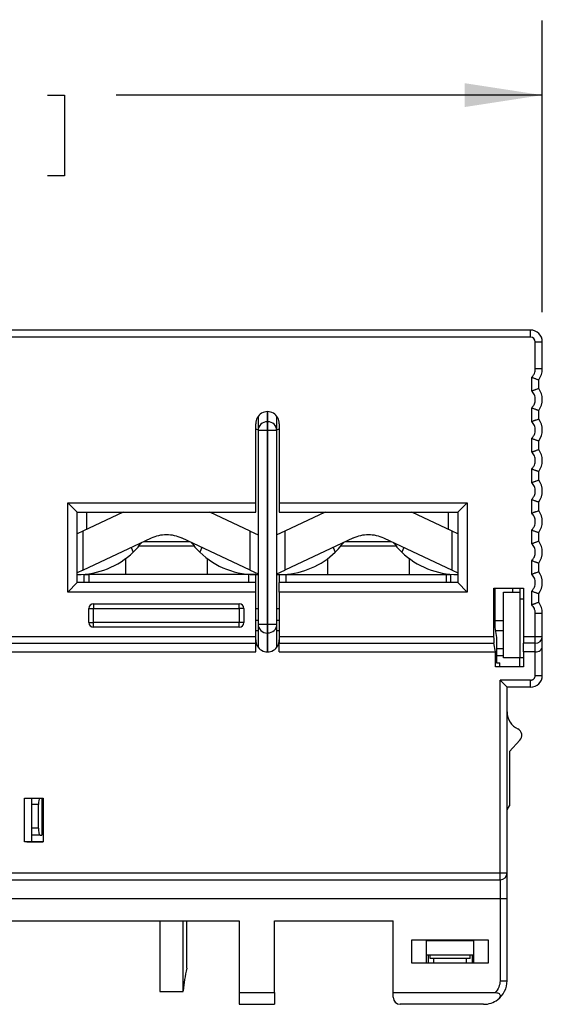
# Model space of a CAD drawing. Header units: inches. Extents: x 0.2 to 10.8, y 0.2 to 8.2.
# Tile 4 of 14: x 3.3 to 4.2, y 2.5 to 4.1. Entities that reach past the tile are written whole.
import ezdxf

# ---------------------------------------------------------------- set-up
doc = ezdxf.new("R2010")
doc.units = ezdxf.units.IN
doc.header["$MEASUREMENT"] = 0
doc.layers.add('DIMENSIONS', color=140, linetype='Continuous', lineweight=25)
doc.styles.add('SLDTEXTSTYLE0', font='TXT', dxfattribs={"width": 0.7})
doc.dimstyles.new('SLDDIMSTYLE0', dxfattribs={"dimtxt": 0.084961, "dimasz": 0.13, "dimexe": 0, "dimexo": 0.0625, "dimgap": 0.02124, "dimtad": 0, "dimtih": 1, "dimtoh": 1, "dimrnd": 1e-09, "dimzin": 12, "dimdsep": 46, "dimtxsty": 'SLDTEXTSTYLE0', "dimsah": 1, "dimcen": 0.09, "dimadec": 0, "dimazin": 3, "dimtfac": 1, "dimtofl": 0, "dimtmove": 0, "dimatfit": 3, "dimfxl": 0, "dimfrac": 2, "dimtolj": 1, "dimtzin": 12, "dimarcsym": 0})

# ---------------------------------------------------------------- blocks, each defined once
blk = doc.blocks.new('_D')
at = {"layer": 'DIMENSIONS'}
for p, q in [((2.4498, 3.6332), (2.4498, 4.1217)), ((4.2018, 3.6332), (4.2018, 4.1217)), ((2.4498, 3.9967), (3.0048, 3.9967)), ((3.1199, 3.9967), (3.0914, 3.9967)), ((3.0914, 3.9967), (3.0914, 3.8616)), ((3.3724, 3.9967), (3.4009, 3.9967)), ((3.4009, 3.9967), (3.4009, 3.8616)), ((4.2018, 3.9967), (3.4875, 3.9967)), ((3.0914, 3.8616), (3.1199, 3.8616)), ((3.4009, 3.8616), (3.3724, 3.8616))]:
    blk.add_line(p, q, dxfattribs=at)
for points in [[(2.4498, 3.9967), (2.5798, 3.9767), (2.5798, 4.0167)], [(4.2018, 3.9967), (4.0718, 4.0167), (4.0718, 3.9767)]]:
    blk.add_solid(points, dxfattribs=at)
at = {"layer": 'DIMENSIONS', "char_height": 0.08333, "attachment_point": 1, "style": 'SLDTEXTSTYLE0'}
for s, insert in [('1.75', (3.1199, 4.1231)), ('44.5', (3.1199, 3.9691))]:
    blk.add_mtext(s, dxfattribs=dict(at, insert=insert))

msp = doc.modelspace()

# ---------------------------------------------------------------- linework, layer by layer
for p, q in [((4.1821, 3.6029), (2.4695, 3.6029)), ((4.1821, 3.591), (4.1821, 3.6029)), ((4.1821, 3.591), (2.4695, 3.591)), ((4.19, 3.5379), (4.19, 3.5832)), ((4.19, 3.5832), (4.2018, 3.5832)), ((4.2018, 3.5379), (4.2018, 3.5832)), ((4.2018, 3.5379), (4.19, 3.5379)), ((4.1841, 3.5008), (4.1841, 3.5238)), ((4.1959, 3.5051), (4.1959, 3.5195)), ((3.741, 3.4494), (3.741, 3.4662)), ((3.7414, 3.4662), (3.7414, 3.4494)), ((4.1841, 3.4496), (4.1841, 3.4727)), ((4.1959, 3.4539), (4.1959, 3.4684)), ((3.7254, 3.4545), (3.7254, 3.4344)), ((3.741, 3.4438), (3.741, 3.4494)), ((3.741, 3.4494), (3.7414, 3.4494)), ((3.7414, 3.4494), (3.7414, 3.4344)), ((3.7569, 3.4344), (3.7569, 3.4545)), ((3.7215, 3.3135), (3.7215, 3.4458)), ((3.7215, 3.4372), (3.7254, 3.4355)), ((3.741, 3.4344), (3.7254, 3.4344)), ((3.7254, 3.4344), (3.7254, 3.1103)), ((3.741, 3.4344), (3.741, 3.4438)), ((3.741, 3.1103), (3.741, 3.4344)), ((3.7414, 3.4344), (3.741, 3.4344)), ((3.7524, 3.4344), (3.7414, 3.4344)), ((3.7414, 3.4344), (3.7414, 3.1103)), ((3.7569, 3.4344), (3.7524, 3.4344)), ((3.7569, 3.4355), (3.7609, 3.4372)), ((3.7569, 3.1103), (3.7569, 3.4344)), ((3.7609, 3.4458), (3.7609, 3.3135)), ((4.1841, 3.3984), (4.1841, 3.4215)), ((4.1959, 3.4027), (4.1959, 3.4172)), ((4.1841, 3.3472), (4.1841, 3.3703)), ((4.1959, 3.3515), (4.1959, 3.366)), ((4.1841, 3.296), (4.1841, 3.3191)), ((3.4065, 3.3135), (3.7215, 3.3135)), ((3.4065, 3.1639), (3.4065, 3.3135)), ((3.4065, 3.3135), (3.4223, 3.2977)), ((3.7215, 3.2977), (3.7215, 3.3135)), ((3.7609, 3.3135), (4.0758, 3.3135)), ((3.7609, 3.3135), (3.7609, 3.2977)), ((4.0758, 3.3135), (4.0601, 3.2977)), ((4.0758, 3.3135), (4.0758, 3.1639)), ((4.1959, 3.3003), (4.1959, 3.3148)), ((3.4223, 3.2977), (3.7215, 3.2977)), ((3.4223, 3.1796), (3.4223, 3.2977)), ((3.4995, 3.2977), (3.4314, 3.2657)), ((3.438, 3.2977), (3.438, 3.2688)), ((3.7124, 3.2657), (3.6443, 3.2977)), ((3.7609, 3.2977), (4.0601, 3.2977)), ((3.838, 3.2977), (3.77, 3.2657)), ((4.051, 3.2657), (3.9829, 3.2977)), ((4.0443, 3.2688), (4.0443, 3.2977)), ((4.0601, 3.2977), (4.0601, 3.1796)), ((4.1841, 3.2449), (4.1841, 3.2679)), ((3.4314, 3.2657), (3.4223, 3.2614)), ((3.4314, 3.2657), (3.4314, 3.2005)), ((3.4314, 3.2005), (3.5468, 3.2547)), ((3.7124, 3.2005), (3.597, 3.2547)), ((3.7124, 3.2005), (3.7124, 3.2657)), ((3.7124, 3.2657), (3.7254, 3.2596)), ((3.77, 3.2657), (3.7569, 3.2596)), ((3.77, 3.2657), (3.77, 3.2005)), ((3.8853, 3.2547), (3.77, 3.2005)), ((3.9356, 3.2547), (4.051, 3.2005)), ((4.051, 3.2005), (4.051, 3.2657)), ((4.0601, 3.2614), (4.051, 3.2657)), ((4.1959, 3.2492), (4.1959, 3.2636)), ((3.5126, 3.2386), (3.5162, 3.2309)), ((3.5719, 3.2406), (3.5248, 3.2406)), ((3.5336, 3.2485), (3.6102, 3.2485)), ((3.6185, 3.2406), (3.5719, 3.2406)), ((3.6312, 3.2386), (3.6276, 3.2309)), ((3.8512, 3.2386), (3.8548, 3.2309)), ((3.9574, 3.2406), (3.8634, 3.2406)), ((3.8722, 3.2485), (3.9488, 3.2485)), ((3.9698, 3.2386), (3.9662, 3.2309)), ((3.503, 3.2197), (3.503, 3.1934)), ((3.6408, 3.1934), (3.6408, 3.2197)), ((3.8416, 3.2197), (3.8416, 3.1934)), ((3.9794, 3.1934), (3.9794, 3.2197)), ((4.1841, 3.1937), (4.1841, 3.2167)), ((4.1959, 3.198), (4.1959, 3.2124)), ((3.4314, 3.2005), (3.4223, 3.1962)), ((3.4341, 3.1796), (3.4341, 3.1934)), ((3.4341, 3.1934), (3.442, 3.1934)), ((3.442, 3.1934), (3.442, 3.1796)), ((3.7097, 3.1934), (3.442, 3.1934)), ((3.7097, 3.1796), (3.7097, 3.1934)), ((3.7215, 3.1934), (3.7097, 3.1934)), ((3.7124, 3.2005), (3.7254, 3.1943)), ((3.7215, 3.1796), (3.7215, 3.1934)), ((3.7569, 3.1943), (3.77, 3.2005)), ((3.7569, 3.1933), (3.7609, 3.1932)), ((3.7609, 3.1934), (3.7609, 3.1796)), ((3.7609, 3.1934), (3.7727, 3.1934)), ((3.7727, 3.1796), (3.7727, 3.1934)), ((3.7727, 3.1934), (4.0404, 3.1934)), ((4.0404, 3.1934), (4.0404, 3.1796)), ((4.0404, 3.1934), (4.0483, 3.1934)), ((4.0483, 3.1796), (4.0483, 3.1934)), ((4.051, 3.2005), (4.0601, 3.1962)), ((3.4065, 3.1639), (3.4223, 3.1796)), ((3.7215, 3.1796), (3.4223, 3.1796)), ((3.7215, 3.1639), (3.7215, 3.1796)), ((4.0601, 3.1796), (3.7609, 3.1796)), ((3.7609, 3.1639), (3.7609, 3.1796)), ((4.0758, 3.1639), (4.0601, 3.1796)), ((4.1203, 3.1706), (4.1703, 3.1706)), ((4.1203, 3.0894), (4.1203, 3.1706)), ((4.122, 3.1706), (4.122, 3.1044)), ((4.1526, 3.1639), (4.1526, 3.1706)), ((4.1644, 3.1706), (4.1644, 3.1639)), ((4.1703, 3.1706), (4.1703, 3.0894)), ((3.7215, 3.1639), (3.4065, 3.1639)), ((3.7215, 3.0894), (3.7215, 3.1639)), ((3.7609, 3.1639), (3.7609, 3.0894)), ((4.0758, 3.1639), (3.7609, 3.1639)), ((4.1369, 3.1639), (4.1526, 3.1639)), ((4.1369, 3.1162), (4.1369, 3.1639)), ((4.1526, 3.1639), (4.1644, 3.1639)), ((4.1644, 3.1639), (4.1644, 3.0536)), ((4.1703, 3.1521), (4.1644, 3.1521)), ((4.1841, 3.1425), (4.1841, 3.1656)), ((4.1959, 3.1468), (4.1959, 3.1613)), ((3.442, 3.1363), (3.4498, 3.1363)), ((3.442, 3.1127), (3.442, 3.1363)), ((3.4498, 3.1442), (3.4498, 3.1419)), ((3.4498, 3.1442), (3.6939, 3.1442)), ((3.4498, 3.1419), (3.4498, 3.1363)), ((3.4498, 3.1127), (3.4498, 3.1363)), ((3.4498, 3.1363), (3.6939, 3.1363)), ((3.6939, 3.1419), (3.6939, 3.1442)), ((3.6939, 3.1363), (3.6939, 3.1419)), ((3.7018, 3.1363), (3.6939, 3.1363)), ((3.6939, 3.1363), (3.6939, 3.1127)), ((3.7018, 3.1363), (3.7018, 3.1127)), ((3.7215, 3.1363), (3.7254, 3.1363)), ((3.7569, 3.1363), (3.7609, 3.1363)), ((4.19, 3.0894), (4.19, 3.1284)), ((4.19, 3.1284), (4.2018, 3.1284)), ((4.2018, 3.0894), (4.2018, 3.1284)), ((3.442, 3.1127), (3.4498, 3.1127)), ((3.4498, 3.1071), (3.4498, 3.1127)), ((3.6939, 3.1127), (3.4498, 3.1127)), ((3.4498, 3.1048), (3.4498, 3.1071)), ((3.6939, 3.1048), (3.4498, 3.1048)), ((3.6939, 3.1048), (3.6939, 3.1127)), ((3.6995, 3.1127), (3.6939, 3.1127)), ((3.7018, 3.1127), (3.6995, 3.1127)), ((3.7254, 3.1162), (3.7215, 3.1162)), ((3.7254, 3.1103), (3.741, 3.1103)), ((3.7254, 3.1103), (3.7254, 3.0733)), ((3.741, 3.1008), (3.741, 3.1103)), ((3.741, 3.1103), (3.7414, 3.1103)), ((3.7414, 3.1103), (3.7414, 3.0952)), ((3.7414, 3.1103), (3.7569, 3.1103)), ((3.7609, 3.1162), (3.7569, 3.1162)), ((3.7569, 3.0733), (3.7569, 3.1103)), ((4.122, 3.1162), (4.1369, 3.1162)), ((4.122, 3.1044), (4.1253, 3.0875)), ((4.1369, 3.0994), (4.1369, 3.1162)), ((2.9302, 3.0894), (3.7215, 3.0894)), ((3.7215, 3.0994), (3.7254, 3.0994)), ((3.7215, 3.078), (3.7215, 3.0894)), ((3.741, 3.0952), (3.741, 3.1008)), ((3.7414, 3.0952), (3.741, 3.0952)), ((3.741, 3.0635), (3.741, 3.0952)), ((3.7414, 3.0952), (3.7414, 3.0635)), ((3.7569, 3.0994), (3.7609, 3.0994)), ((3.7609, 3.0894), (4.1203, 3.0894)), ((3.7609, 3.0894), (3.7609, 3.078)), ((4.123, 3.0994), (4.1369, 3.0994)), ((4.1253, 3.0875), (4.1253, 3.0454)), ((4.1369, 3.0694), (4.1369, 3.0994)), ((4.1703, 3.0894), (4.19, 3.0894)), ((4.1703, 3.0894), (4.1703, 3.078)), ((4.19, 3.0894), (4.1984, 3.0894)), ((4.19, 3.078), (4.19, 3.0894)), ((4.1984, 3.0894), (4.2018, 3.0894)), ((4.2018, 3.0725), (4.2018, 3.0894)), ((2.9302, 3.078), (3.7215, 3.078)), ((3.7215, 3.0635), (3.7215, 3.078)), ((3.7254, 3.0733), (3.7254, 3.0716)), ((3.7569, 3.0716), (3.7569, 3.0733)), ((3.7609, 3.078), (4.1208, 3.078)), ((3.7609, 3.0635), (3.7609, 3.078)), ((4.1236, 3.0635), (4.1208, 3.078)), ((4.1253, 3.0694), (4.1369, 3.0694)), ((4.1369, 3.0576), (4.1369, 3.0694)), ((4.19, 3.078), (4.1703, 3.078)), ((4.1703, 3.0635), (4.1703, 3.078)), ((4.19, 3.0635), (4.19, 3.078)), ((4.2018, 3.0241), (4.2018, 3.0725)), ((2.9302, 3.0635), (3.7215, 3.0635)), ((3.7609, 3.0635), (4.1236, 3.0635)), ((4.1236, 3.0387), (4.1236, 3.0635)), ((4.1253, 3.0576), (4.1369, 3.0576)), ((4.1369, 3.0536), (4.1369, 3.0576)), ((4.1644, 3.0536), (4.1369, 3.0536)), ((4.1644, 3.0387), (4.1644, 3.0536)), ((4.1703, 3.0536), (4.1644, 3.0536)), ((4.19, 3.0635), (4.1703, 3.0635)), ((4.1703, 3.0635), (4.1703, 3.0387)), ((4.19, 3.0241), (4.19, 3.0635)), ((4.1703, 3.0387), (4.1236, 3.0387)), ((4.1253, 3.0454), (4.1306, 3.0454)), ((4.1306, 3.0387), (4.1306, 3.0454)), ((4.19, 3.0241), (4.2018, 3.0241)), ((4.1821, 3.0162), (4.131, 3.0162)), ((4.131, 2.6934), (4.131, 3.0162)), ((4.131, 3.0162), (4.1428, 3.0044)), ((4.1821, 3.0044), (4.1428, 3.0044)), ((4.1428, 2.6934), (4.1428, 3.0044)), ((4.1821, 3.0044), (4.1821, 3.0162)), ((4.1644, 2.9156), (4.1467, 2.8969)), ((4.1467, 2.8969), (4.1467, 2.8056)), ((3.3337, 2.8186), (3.3652, 2.8186)), ((3.3337, 2.745), (3.3337, 2.8186)), ((3.3455, 2.8181), (3.3376, 2.8181)), ((3.3376, 2.8173), (3.3376, 2.8181)), ((3.3455, 2.8186), (3.3455, 2.8076)), ((3.3573, 2.8076), (3.3455, 2.8076)), ((3.3455, 2.8076), (3.3455, 2.7682)), ((3.3573, 2.7682), (3.3573, 2.8076)), ((3.3632, 2.8181), (3.3632, 2.7564)), ((3.3652, 2.8181), (3.3632, 2.8181)), ((3.3652, 2.8186), (3.3652, 2.745)), ((4.1428, 2.7988), (4.1467, 2.8056)), ((3.3573, 2.7682), (3.3455, 2.7682)), ((3.3455, 2.7682), (3.3455, 2.7564)), ((3.3599, 2.7564), (3.3455, 2.7564)), ((3.3455, 2.7564), (3.3455, 2.7455)), ((3.3599, 2.7564), (3.3632, 2.7564)), ((3.3652, 2.745), (3.3337, 2.745)), ((3.3376, 2.7455), (3.3376, 2.7465)), ((3.3376, 2.7455), (3.3652, 2.7455)), ((2.5207, 2.6934), (4.131, 2.6934)), ((4.131, 2.6816), (4.131, 2.6934)), ((4.131, 2.6934), (4.1393, 2.6934)), ((4.1393, 2.6934), (4.1428, 2.6934)), ((4.1428, 2.6501), (4.1428, 2.6934)), ((2.5207, 2.6816), (4.131, 2.6816)), ((4.131, 2.6816), (4.131, 2.5123)), ((2.5404, 2.6501), (4.1428, 2.6501)), ((4.1428, 2.5123), (4.1428, 2.6501)), ((2.9577, 2.6127), (3.6939, 2.6127)), ((3.5605, 2.6127), (3.5605, 2.4946)), ((3.5998, 2.4956), (3.5998, 2.6127)), ((3.6057, 2.6127), (3.6057, 2.5335)), ((3.6939, 2.6127), (3.6939, 2.4926)), ((3.753, 2.6127), (3.9518, 2.6127)), ((3.753, 2.4926), (3.753, 2.6127)), ((3.9518, 2.4926), (3.9518, 2.6127)), ((3.9833, 2.5812), (4.1113, 2.5812)), ((3.9833, 2.5418), (3.9833, 2.5812)), ((4.0079, 2.5418), (4.0079, 2.5812)), ((4.0867, 2.5792), (4.0079, 2.5792)), ((4.0105, 2.5792), (4.0105, 2.5812)), ((4.0138, 2.5792), (4.0138, 2.5812)), ((4.0808, 2.5792), (4.0808, 2.5812)), ((4.0841, 2.5792), (4.0841, 2.5812)), ((4.0867, 2.5812), (4.0867, 2.5418)), ((4.1113, 2.5812), (4.1113, 2.5418)), ((4.1113, 2.5418), (3.9833, 2.5418)), ((4.0079, 2.5556), (4.0867, 2.5556)), ((4.0105, 2.5556), (4.0105, 2.5418)), ((4.0138, 2.5497), (4.0138, 2.5556)), ((4.0808, 2.5497), (4.0138, 2.5497)), ((4.0197, 2.5497), (4.0197, 2.5418)), ((4.0748, 2.5418), (4.0748, 2.5497)), ((4.0808, 2.5497), (4.0808, 2.5556)), ((4.0841, 2.5556), (4.0841, 2.5418)), ((4.131, 2.5123), (4.1428, 2.5123)), ((3.5605, 2.4946), (3.5997, 2.4946)), ((3.6939, 2.4926), (3.753, 2.4926)), ((3.6939, 2.4926), (3.6939, 2.4729)), ((3.753, 2.4926), (3.753, 2.4729)), ((3.9518, 2.4926), (4.1227, 2.4926)), ((3.9518, 2.4847), (3.9518, 2.4926)), ((3.6939, 2.4729), (3.753, 2.4729)), ((4.1034, 2.4729), (3.9636, 2.4729))]:
    msp.add_line(p, q)
for centre, radius, start, end in [((4.1821, 3.5832), 0.0197, 360, 90), ((4.1821, 3.5832), 0.00787, 0, 90), ((4.1703, 3.5379), 0.0315, 324.3409, 0), ((4.1703, 3.4867), 0.0315, 324.3409, 35.6591), ((3.7407, 3.4341), 0.0153, 89.0242, 178.9898), ((3.7416, 3.4341), 0.0153, 1.0102, 90.9758), ((4.1703, 3.4355), 0.0315, 324.3409, 35.6591), ((4.1703, 3.3843), 0.0315, 324.3409, 35.6591), ((4.1703, 3.3332), 0.0315, 324.3409, 35.6591), ((4.1703, 3.282), 0.0315, 324.3409, 35.6591), ((4.1703, 3.2308), 0.0315, 324.3409, 35.6591), ((3.4231, 3.3271), 0.1339, 269.643, 314.063), ((3.7207, 3.3271), 0.1339, 225.937, 272.0426), ((3.7617, 3.3271), 0.1339, 272.886, 314.063), ((4.0593, 3.3271), 0.1339, 225.937, 270.357), ((4.1703, 3.1796), 0.0315, 324.3409, 35.6591), ((3.4498, 3.1363), 0.00787, 90, 180), ((3.6939, 3.1363), 0.00787, 0, 90), ((4.1703, 3.1284), 0.0315, 0, 35.6591), ((3.4498, 3.1127), 0.00787, 180, 270), ((3.6939, 3.1127), 0.00787, 270, 0), ((3.7407, 3.1105), 0.0153, 181.0102, 270.9758), ((3.7422, 3.1103), 0.0148, 313.759, 359.8192), ((3.7414, 3.1111), 0.0158, 269.8371, 313.7756), ((4.1902, 3.0896), 0.0116, 269.0242, 358.9898), ((4.1821, 3.0241), 0.0197, 270, 0), ((4.1743, 2.9629), 0.0315, 180, 244.8425), ((4.1558, 2.9237), 0.0118, 316.5016, 64.8425), ((4.131, 2.6934), 0.0118, 270, 0), ((4.1034, 2.5123), 0.0394, 306.8699, 0), ((3.9636, 2.4847), 0.0118, 180, 270), ((4.1034, 2.5123), 0.0394, 270, 306.8699)]:
    msp.add_arc(centre, radius, start, end)
for centre, major_axis, ratio, start_param, end_param in [((3.7412, 3.4458), (0, -0.0204), 0.965926, 1.570796, 4.712389), ((3.741, 3.4545), (0, 0.0161), 0.965926, 1.299452, 1.570796), ((3.7414, 3.4545), (0, -0.0161), 0.965926, 1.570796, 1.84214), ((4.1209, 3.0894), (0, 0.0118), 0.052805, 1.570796, 2.879793), ((3.7412, 3.0839), (0, -0.0204), 0.965926, 4.712389, 7.853982), ((3.741, 3.0733), (0, 0.0161), 0.965926, 1.570796, 1.681531), ((3.7414, 3.0733), (0, -0.0161), 0.965926, 1.460062, 1.570796), ((4.19, 3.0725), (0.0118, 0), 0.767327, 4.712382, 6.283185), ((3.3599, 2.8076), (0, 0.0118), 0.214286, 0.367208, 1.570796), ((3.3599, 2.7682), (0, 0.0118), 0.214286, 1.570796, 3.141593), ((3.9932, 2.5146), (0.3008, 0.3008), 0.854618, 2.230355, 2.326153), ((3.5802, 2.4946), (0.015, 0.015), 0.854618, 5.417591, 5.467746)]:
    msp.add_ellipse(centre, major_axis=major_axis, ratio=ratio, start_param=start_param, end_param=end_param)
for points, knots in [([(4.1841, 3.5238), (4.1847, 3.5245), (4.1859, 3.5257), (4.1873, 3.5279), (4.1887, 3.5306), (4.1898, 3.534), (4.1899, 3.5366), (4.19, 3.5379)], [0, 0, 0, 0, 0.16657, 0.332321, 0.500198, 0.749369, 1, 1, 1, 1]), ([(4.1841, 3.5238), (4.1848, 3.5236), (4.1862, 3.523), (4.1882, 3.5222), (4.1903, 3.5215), (4.1921, 3.5208), (4.1937, 3.5203), (4.1949, 3.5199), (4.1958, 3.5196), (4.1959, 3.5196), (4.1959, 3.5195)], [0, 0, 0, 0, 0.1161957, 0.2351783, 0.3566472, 0.4803946, 0.6063656, 0.7347012, 0.8657445, 1, 1, 1, 1]), ([(4.1841, 3.5008), (4.1847, 3.501), (4.186, 3.5016), (4.1878, 3.5023), (4.1895, 3.5029), (4.191, 3.5034), (4.1931, 3.5041), (4.1954, 3.5049), (4.1957, 3.505), (4.1959, 3.5051)], [0, 0, 0, 0, 0.109535, 0.214071, 0.313686, 0.408473, 0.498538, 0.753893, 1, 1, 1, 1]), ([(4.1841, 3.4727), (4.1847, 3.4733), (4.1859, 3.4745), (4.1873, 3.4767), (4.1887, 3.4794), (4.1897, 3.4828), (4.1901, 3.4867), (4.1898, 3.4906), (4.1886, 3.4944), (4.1868, 3.4979), (4.185, 3.4998), (4.1841, 3.5008)], [0, 0, 0, 0, 0.082965, 0.16586, 0.250139, 0.373673, 0.500084, 0.623615, 0.750026, 0.874287, 1, 1, 1, 1]), ([(4.1841, 3.4727), (4.1848, 3.4724), (4.1862, 3.4718), (4.1882, 3.471), (4.1903, 3.4703), (4.1921, 3.4696), (4.1937, 3.4691), (4.1949, 3.4687), (4.1958, 3.4684), (4.1959, 3.4684), (4.1959, 3.4684)], [0, 0, 0, 0, 0.116196, 0.235178, 0.356647, 0.480395, 0.606366, 0.734701, 0.865745, 1, 1, 1, 1]), ([(4.1841, 3.4496), (4.1847, 3.4499), (4.186, 3.4504), (4.1878, 3.4511), (4.1895, 3.4517), (4.191, 3.4522), (4.1931, 3.453), (4.1954, 3.4537), (4.1957, 3.4538), (4.1959, 3.4539)], [0, 0, 0, 0, 0.109535, 0.214071, 0.313686, 0.408473, 0.498538, 0.753893, 1, 1, 1, 1]), ([(4.1841, 3.4215), (4.1847, 3.4221), (4.1859, 3.4234), (4.1873, 3.4255), (4.1887, 3.4282), (4.1897, 3.4316), (4.1901, 3.4355), (4.1898, 3.4394), (4.1886, 3.4432), (4.1868, 3.4467), (4.185, 3.4486), (4.1841, 3.4496)], [0, 0, 0, 0, 0.082965, 0.16586, 0.250139, 0.373673, 0.500084, 0.623615, 0.750026, 0.874287, 1, 1, 1, 1]), ([(4.1841, 3.4215), (4.1848, 3.4212), (4.1862, 3.4206), (4.1882, 3.4198), (4.1903, 3.4191), (4.1921, 3.4185), (4.1937, 3.4179), (4.1949, 3.4175), (4.1958, 3.4172), (4.1959, 3.4172), (4.1959, 3.4172)], [0, 0, 0, 0, 0.1161957, 0.2351783, 0.3566472, 0.4803946, 0.6063656, 0.7347012, 0.8657445, 1, 1, 1, 1]), ([(4.1841, 3.3984), (4.1847, 3.3987), (4.186, 3.3992), (4.1878, 3.3999), (4.1895, 3.4005), (4.191, 3.401), (4.1931, 3.4018), (4.1954, 3.4025), (4.1957, 3.4027), (4.1959, 3.4027)], [0, 0, 0, 0, 0.109535, 0.214071, 0.313686, 0.408473, 0.498538, 0.753893, 1, 1, 1, 1]), ([(4.1841, 3.3703), (4.1847, 3.3709), (4.1859, 3.3722), (4.1873, 3.3744), (4.1887, 3.3771), (4.1897, 3.3804), (4.1901, 3.3843), (4.1898, 3.3883), (4.1886, 3.392), (4.1868, 3.3955), (4.185, 3.3974), (4.1841, 3.3984)], [0, 0, 0, 0, 0.0829651, 0.1658602, 0.2501394, 0.3736726, 0.5000838, 0.6236146, 0.7500259, 0.8742872, 1, 1, 1, 1]), ([(4.1841, 3.3703), (4.1848, 3.37), (4.1862, 3.3694), (4.1882, 3.3686), (4.1903, 3.3679), (4.1921, 3.3673), (4.1937, 3.3667), (4.1949, 3.3663), (4.1958, 3.366), (4.1959, 3.366), (4.1959, 3.366)], [0, 0, 0, 0, 0.116196, 0.235178, 0.356647, 0.480395, 0.606366, 0.734701, 0.865745, 1, 1, 1, 1]), ([(4.1841, 3.3472), (4.1847, 3.3475), (4.186, 3.348), (4.1878, 3.3487), (4.1895, 3.3493), (4.191, 3.3499), (4.1931, 3.3506), (4.1954, 3.3513), (4.1957, 3.3515), (4.1959, 3.3515)], [0, 0, 0, 0, 0.1095346, 0.2140705, 0.3136864, 0.4084735, 0.4985376, 0.7538927, 1, 1, 1, 1]), ([(4.1841, 3.3191), (4.1847, 3.3197), (4.1859, 3.321), (4.1873, 3.3232), (4.1887, 3.3259), (4.1897, 3.3292), (4.1901, 3.3331), (4.1898, 3.3371), (4.1886, 3.3408), (4.1868, 3.3443), (4.185, 3.3463), (4.1841, 3.3472)], [0, 0, 0, 0, 0.082965, 0.16586, 0.250139, 0.373673, 0.500084, 0.623615, 0.750026, 0.874287, 1, 1, 1, 1]), ([(4.1841, 3.3191), (4.1848, 3.3188), (4.1862, 3.3183), (4.1882, 3.3175), (4.1903, 3.3167), (4.1921, 3.3161), (4.1937, 3.3156), (4.1949, 3.3151), (4.1958, 3.3149), (4.1959, 3.3148), (4.1959, 3.3148)], [0, 0, 0, 0, 0.116196, 0.235178, 0.356647, 0.480395, 0.606366, 0.734701, 0.865745, 1, 1, 1, 1]), ([(4.1841, 3.296), (4.1847, 3.2963), (4.186, 3.2968), (4.1878, 3.2975), (4.1895, 3.2982), (4.191, 3.2987), (4.1931, 3.2994), (4.1954, 3.3002), (4.1957, 3.3003), (4.1959, 3.3003)], [0, 0, 0, 0, 0.1095346, 0.2140705, 0.3136864, 0.4084735, 0.4985376, 0.7538927, 1, 1, 1, 1]), ([(4.1841, 3.2679), (4.1847, 3.2686), (4.1859, 3.2698), (4.1873, 3.272), (4.1887, 3.2747), (4.1897, 3.2781), (4.1901, 3.282), (4.1898, 3.2859), (4.1886, 3.2896), (4.1868, 3.2931), (4.185, 3.2951), (4.1841, 3.296)], [0, 0, 0, 0, 0.082965, 0.16586, 0.250139, 0.373673, 0.500084, 0.623615, 0.750026, 0.874287, 1, 1, 1, 1]), ([(4.1841, 3.2679), (4.1848, 3.2676), (4.1862, 3.2671), (4.1882, 3.2663), (4.1903, 3.2656), (4.1921, 3.2649), (4.1937, 3.2644), (4.1949, 3.264), (4.1958, 3.2637), (4.1959, 3.2636), (4.1959, 3.2636)], [0, 0, 0, 0, 0.116196, 0.235178, 0.356647, 0.480395, 0.606366, 0.734701, 0.865745, 1, 1, 1, 1]), ([(3.5468, 3.2547), (3.5507, 3.2566), (3.5548, 3.258), (3.5632, 3.2598), (3.5676, 3.2603), (3.5805, 3.2603), (3.5891, 3.2584), (3.597, 3.2547)], [0, 0, 0, 0, 0.25, 0.25, 0.5, 0.5, 1, 1, 1, 1]), ([(3.8853, 3.2547), (3.8893, 3.2566), (3.8934, 3.258), (3.9018, 3.2598), (3.9061, 3.2603), (3.9191, 3.2603), (3.9277, 3.2584), (3.9356, 3.2547)], [0, 0, 0, 0, 0.25, 0.25, 0.5, 0.5, 1, 1, 1, 1]), ([(3.5162, 3.2309), (3.5201, 3.2347), (3.5237, 3.2386), (3.5288, 3.2449), (3.5304, 3.247), (3.5304, 3.247)], [0, 0, 0, 0, 0.5, 0.5, 1, 1, 1, 1]), ([(3.6134, 3.247), (3.6134, 3.247), (3.615, 3.2449), (3.6201, 3.2386), (3.6237, 3.2347), (3.6276, 3.2309)], [0, 0, 0, 0, 0.5, 0.5, 1, 1, 1, 1]), ([(3.8548, 3.2309), (3.8587, 3.2347), (3.8622, 3.2386), (3.8674, 3.2449), (3.869, 3.247), (3.869, 3.247)], [0, 0, 0, 0, 0.5, 0.5, 1, 1, 1, 1]), ([(3.952, 3.247), (3.952, 3.247), (3.9536, 3.2449), (3.9587, 3.2386), (3.9623, 3.2347), (3.9662, 3.2309)], [0, 0, 0, 0, 0.5, 0.5, 1, 1, 1, 1]), ([(4.1841, 3.2449), (4.1847, 3.2451), (4.186, 3.2457), (4.1878, 3.2464), (4.1895, 3.247), (4.191, 3.2475), (4.1931, 3.2482), (4.1954, 3.249), (4.1957, 3.2491), (4.1959, 3.2492)], [0, 0, 0, 0, 0.109535, 0.214071, 0.313686, 0.408473, 0.498538, 0.753893, 1, 1, 1, 1]), ([(4.1841, 3.2167), (4.1847, 3.2174), (4.1859, 3.2186), (4.1873, 3.2208), (4.1887, 3.2235), (4.1897, 3.2269), (4.1901, 3.2308), (4.1898, 3.2347), (4.1886, 3.2385), (4.1868, 3.242), (4.185, 3.2439), (4.1841, 3.2449)], [0, 0, 0, 0, 0.0829651, 0.1658602, 0.2501394, 0.3736726, 0.5000838, 0.6236146, 0.7500259, 0.8742872, 1, 1, 1, 1]), ([(4.1841, 3.2167), (4.1848, 3.2165), (4.1862, 3.2159), (4.1882, 3.2151), (4.1903, 3.2144), (4.1921, 3.2137), (4.1937, 3.2132), (4.1949, 3.2128), (4.1958, 3.2125), (4.1959, 3.2125), (4.1959, 3.2124)], [0, 0, 0, 0, 0.1161957, 0.2351783, 0.3566472, 0.4803946, 0.6063656, 0.7347012, 0.8657445, 1, 1, 1, 1]), ([(4.1841, 3.1937), (4.1847, 3.1939), (4.186, 3.1945), (4.1878, 3.1952), (4.1895, 3.1958), (4.191, 3.1963), (4.1931, 3.1971), (4.1954, 3.1978), (4.1957, 3.1979), (4.1959, 3.198)], [0, 0, 0, 0, 0.109535, 0.214071, 0.313686, 0.408473, 0.498538, 0.753893, 1, 1, 1, 1]), ([(4.1841, 3.1656), (4.1847, 3.1662), (4.1859, 3.1675), (4.1873, 3.1696), (4.1887, 3.1723), (4.1897, 3.1757), (4.1901, 3.1796), (4.1898, 3.1835), (4.1886, 3.1873), (4.1868, 3.1908), (4.185, 3.1927), (4.1841, 3.1937)], [0, 0, 0, 0, 0.082965, 0.16586, 0.250139, 0.373673, 0.500084, 0.623615, 0.750026, 0.874287, 1, 1, 1, 1]), ([(4.1841, 3.1656), (4.1848, 3.1653), (4.1862, 3.1647), (4.1882, 3.1639), (4.1903, 3.1632), (4.1921, 3.1625), (4.1937, 3.162), (4.1949, 3.1616), (4.1958, 3.1613), (4.1959, 3.1613), (4.1959, 3.1613)], [0, 0, 0, 0, 0.116196, 0.235178, 0.356647, 0.480395, 0.606366, 0.734701, 0.865745, 1, 1, 1, 1]), ([(4.1841, 3.1425), (4.1847, 3.1428), (4.186, 3.1433), (4.1878, 3.144), (4.1895, 3.1446), (4.191, 3.1451), (4.1931, 3.1459), (4.1954, 3.1466), (4.1957, 3.1467), (4.1959, 3.1468)], [0, 0, 0, 0, 0.109535, 0.214071, 0.313686, 0.408473, 0.498538, 0.753893, 1, 1, 1, 1]), ([(4.19, 3.1284), (4.19, 3.1293), (4.1899, 3.131), (4.1894, 3.1336), (4.1884, 3.1365), (4.1867, 3.1396), (4.185, 3.1415), (4.1841, 3.1425)], [0, 0, 0, 0, 0.16657, 0.332321, 0.500198, 0.749369, 1, 1, 1, 1]), ([(4.1821, 3.0162), (4.1827, 3.0163), (4.1837, 3.0163), (4.1852, 3.0168), (4.1865, 3.0175), (4.1881, 3.0188), (4.1897, 3.021), (4.1899, 3.0231), (4.19, 3.0241)], [0, 0, 0, 0, 0.127199, 0.249746, 0.3727, 0.501075, 0.749743, 1, 1, 1, 1]), ([(4.1227, 2.4926), (4.1246, 2.4926), (4.1266, 2.4924), (4.1299, 2.4908), (4.1309, 2.4896), (4.1314, 2.4868), (4.131, 2.4854), (4.1295, 2.4829), (4.1283, 2.4818), (4.127, 2.4808)], [0, 0, 0, 0, 0.25, 0.25, 0.5, 0.5, 0.75, 0.75, 1, 1, 1, 1])]:
    msp.add_open_spline(points, degree=3, knots=knots)
msp.add_open_spline([(4.131, 2.5123), (4.131, 2.5049), (4.128, 2.4978), (4.1227, 2.4926)], degree=3)

# ---------------------------------------------------------------- dimensions: what is measured, and where the dimension line sits
at = {"layer": 'DIMENSIONS'}
dim = msp.add_linear_dim(base=(4.2018, 3.9967), p1=(2.4498, 3.5832), p2=(4.2018, 3.5832), dimstyle='SLDDIMSTYLE0', dxfattribs=at)
dim.commit()
dim.dimension.update_dxf_attribs({"geometry": '_D', "text_midpoint": (3.2462, 3.9967), "dimtype": 160})

doc.saveas('drawing.dxf')
